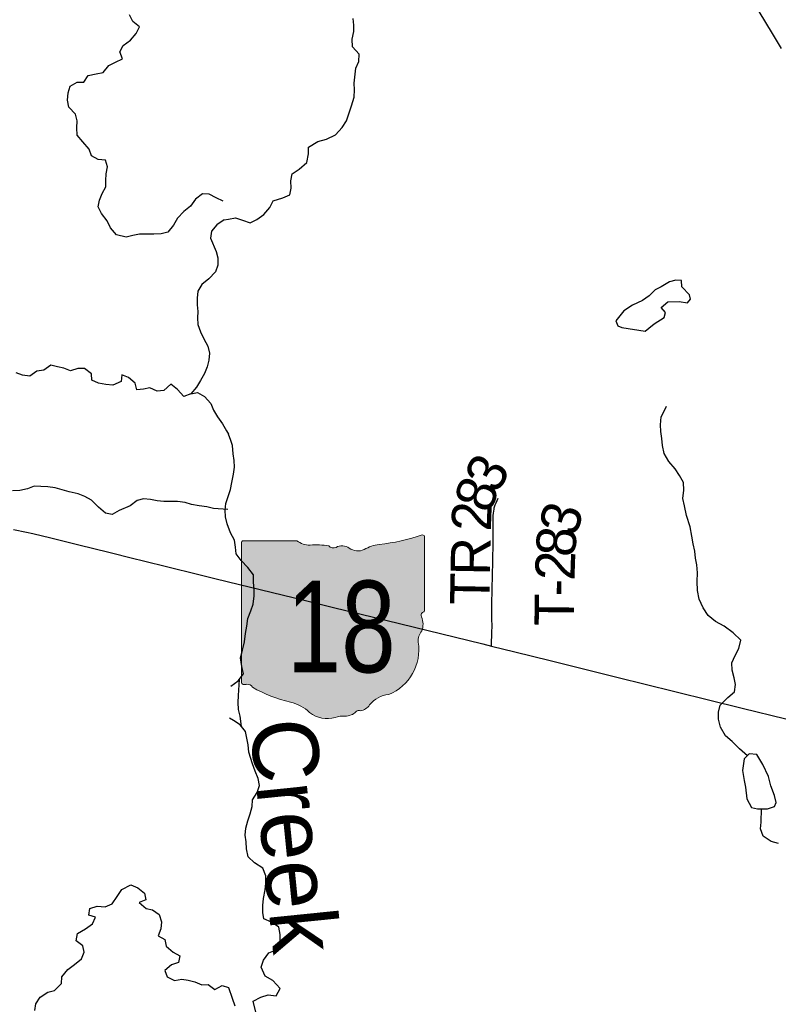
# Model space of a CAD drawing. Header units: feet. Extents: x 2113747 to 2516209, y 960708 to 1356798.
# Tile 234 of 253: x 2344946 to 2350713, y 1199708 to 1207191. Entities that reach past the tile are written whole.
import ezdxf
from ezdxf.enums import TextEntityAlignment as Align

# ---------------------------------------------------------------- set-up
doc = ezdxf.new("R2010")
doc.units = ezdxf.units.FT
doc.header["$LTSCALE"] = 50
doc.header["$MEASUREMENT"] = 0
for name, color, linetype in [('0_Xref', 7, 'Continuous'), ('GM_X_Minor_Lake', 5, 'Continuous'), ('GM_X_Minor_River', 5, 'Continuous'), ('GM_X_Minor_River_Text', 5, 'Continuous'), ('GM_X_State_Location', 251, 'Continuous'), ('GM_X_State_Route', 1, 'Continuous'), ('GM_X_State_Shield', 251, 'Continuous'), ('GM_X_Township_Road', 4, 'Continuous'), ('GM_X_Township_Road_Text', 4, 'Continuous')]:
    doc.layers.add(name, color=color, linetype=linetype)
doc.styles.add('Styledgn030', font='dgn030.shx')
doc.styles.add('Styledgn031', font='dgn031.shx')

# ---------------------------------------------------------------- blocks, each defined once
blk = doc.blocks.new('M1-H5_212')
at = {"layer": 'GM_X_State_Shield', "linetype": 'Continuous', "true_color": 0x1e0000}
h = blk.add_hatch(color=18, dxfattribs=at)
edge = h.paths.add_edge_path()
edge.add_line((711.5512748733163, 89.69038223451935), (711.5512748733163, 642.4292893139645))
edge.add_line((711.5512748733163, 642.4292893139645), (711.4519030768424, 642.5278091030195))
edge.add_arc((696.1098771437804, 644.7216615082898), 15.49808853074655, 351.8620861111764, 457.7380000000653)
edge.add_line((694.0231617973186, 660.0786262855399), (694.0231846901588, 660.0786317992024))
edge.add_arc((215.6435505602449, 2056.797888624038), 1476.371144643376, 275.84446944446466, 288.906452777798, ccw=False)
edge.add_line((365.980108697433, 588.1009573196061), (365.9801066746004, 588.1009594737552))
edge.add_arc((403.9586955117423, 293.5157865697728), 297.0232268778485, 97.34618055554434, 120.7688527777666)
edge.add_line((252.0087886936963, 548.7294678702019), (252.0087824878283, 548.729464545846))
edge.add_arc((204.6127072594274, 651.171561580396), 112.8750246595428, 233.8562055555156, 294.8281916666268, ccw=False)
edge.add_line((138.0374625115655, 560.0205441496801), (138.037465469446, 560.0205424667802))
edge.add_arc((83.506273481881, 483.6645863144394), 93.82900905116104, 54.4666833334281, 119.1411305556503)
edge.add_line((37.81506425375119, 565.6169892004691), (37.81506453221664, 565.6169886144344))
edge.add_arc((17.25471621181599, 605.7913352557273), 45.12987980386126, 219.7920611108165, 297.1023694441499, ccw=False)
edge.add_line((-17.42182925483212, 576.9080659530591), (-17.42182979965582, 576.9080661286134))
edge.add_arc((-110.2402786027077, 23.03722839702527), 561.5943102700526, 80.48669166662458, 94.98826944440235)
edge.add_line((-159.0719053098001, 582.5045121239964), (-159.0719000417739, 582.5044846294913))
edge.add_arc((-162.1074610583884, 738.908484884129), 156.4334552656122, 231.6195055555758, 271.1118833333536, ccw=False)
edge.add_line((-259.2340128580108, 616.2795369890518), (-259.2015184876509, 616.2440637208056))
edge.add_line((-259.2015184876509, 616.2440637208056), (-666.9041242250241, 616.2440637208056))
edge.add_line((-666.9041242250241, 616.2440637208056), (-666.9412597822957, 616.2795633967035))
edge.add_arc((-664.6604070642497, 600.3135952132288), 16.1280634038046, 98.1301027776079, 188.1301027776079)
edge.add_line((-680.6263752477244, 598.0327424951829), (-680.6072733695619, 598.0636480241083))
edge.add_line((-680.6072733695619, 598.0636480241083), (-680.6072733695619, -458.5712582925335))
edge.add_line((-680.6072733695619, -458.5712582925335), (-680.6263743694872, -458.6079740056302))
edge.add_arc((-664.5151342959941, -460.8841950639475), 16.27123962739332, 171.9583861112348, 258.3066138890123)
edge.add_line((-667.8128957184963, -476.8177448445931), (-667.8128982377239, -476.8177416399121))
edge.add_arc((-662.0481153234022, -352.7818432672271), 124.169790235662, 267.3389944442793, 280.6038555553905)
edge.add_line((-639.1987016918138, -474.8311820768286), (-639.1987019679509, -474.831181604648))
edge.add_arc((-636.6434350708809, -519.531103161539), 44.77289778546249, 29.74838055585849, 93.27174722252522, ccw=False)
edge.add_line((-597.7710303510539, -497.315151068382), (-597.7710260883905, -497.315154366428))
edge.add_arc((-71.36636178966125, 429.8114385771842), 1066.145201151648, 240.4129222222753, 257.1985000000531)
edge.add_line((-307.596447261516, -609.8331817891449), (-307.5964406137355, -609.8331830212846))
edge.add_arc((-389.2220105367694, -933.2680402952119), 333.5758393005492, 47.18415555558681, 75.83597222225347, ccw=False)
edge.add_line((-162.5091320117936, -688.5761702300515), (-162.5091265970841, -688.5761749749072))
edge.add_arc((-28.44017917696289, -524.7737584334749), 211.6736032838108, 230.7003722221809, 286.2918361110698)
edge.add_line((30.94060543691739, -727.9476660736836), (30.94060344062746, -727.9476635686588))
edge.add_arc((93.86574833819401, -890.0948709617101), 173.9289818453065, 85.69512222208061, 111.20994722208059, ccw=False)
edge.add_line((106.9214873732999, -716.6565868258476), (106.9214872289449, -716.6565896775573))
edge.add_arc((109.328603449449, -603.9020136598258), 112.7802669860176, 268.7770194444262, 315.5492722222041)
edge.add_line((189.8371287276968, -682.8815425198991), (189.8371289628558, -682.8815423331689))
edge.add_arc((211.3496800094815, -706.2366200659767), 31.75294487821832, 65.7517305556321, 132.6484222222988, ccw=False)
edge.add_line((224.3903386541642, -677.2850962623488), (224.3903387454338, -677.285096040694))
edge.add_arc((197.8102065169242, -560.9801045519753), 119.3036230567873, 282.8731916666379, 323.2771111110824)
edge.add_line((293.4364551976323, -632.3171569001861), (293.4364594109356, -632.3171512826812))
edge.add_arc((454.0505528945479, -755.2192038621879), 202.2419381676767, 94.40312222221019, 142.576749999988, ccw=False)
edge.add_line((438.5237596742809, -553.5741685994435), (438.5237560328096, -553.574169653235))
edge.add_arc((298.3474105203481, -211.9398530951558), 369.2741719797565, 292.3088861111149, 368.9858388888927)
edge.add_line((663.0894711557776, -154.2627927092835), (663.0894695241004, -154.2627859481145))
edge.add_arc((767.0788936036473, -141.6241802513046), 104.7546403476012, 136.8064972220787, 186.9295944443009, ccw=False)
edge.add_line((690.707915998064, -69.92335421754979), (690.7079167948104, -69.92335321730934))
edge.add_arc((555.383925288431, -20.75759949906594), 143.9786581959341, 340.0329638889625, 383.6495666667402)
edge.add_line((687.2706862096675, 36.99823405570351), (687.2706862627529, 36.99823372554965))
edge.add_arc((707.970923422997, 49.11239851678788), 23.98442842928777, 107.94398333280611, 210.3369666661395, ccw=False)
edge.add_line((700.5816322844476, 71.93018069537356), (700.5816327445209, 71.93017908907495))
edge.add_arc((695.0167986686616, 87.5547599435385), 16.58598520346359, 289.6038111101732, 367.7341305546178)
edge.add_line((711.4519046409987, 89.78684346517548), (711.4156001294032, 89.82605697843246))
edge.add_line((711.4156001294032, 89.82605697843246), (711.5512748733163, 89.69038223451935))
at = {"layer": 'GM_X_State_Shield', "color": 7, "linetype": 'Continuous', "lineweight": 13, "flags": 128}
blk.add_lwpolyline([(711.5512748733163, 89.69038223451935), (711.5512748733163, 642.4292893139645), (711.4519030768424, 642.5278091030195, 0.4979057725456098), (694.0231617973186, 660.0786262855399), (694.0231846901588, 660.0786317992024, -0.05705544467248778), (365.980108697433, 588.1009573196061), (365.9801066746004, 588.1009594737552, 0.1025580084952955), (252.0087886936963, 548.7294678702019), (252.0087824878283, 548.729464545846, -0.272499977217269), (138.0374625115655, 560.0205441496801), (138.037465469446, 560.0205424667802, 0.2899328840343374), (37.81506425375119, 565.6169892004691), (37.81506453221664, 565.6169886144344, -0.3507354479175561), (-17.42182925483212, 576.9080659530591), (-17.42182979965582, 576.9080661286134, 0.06335965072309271), (-159.0719053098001, 582.5045121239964), (-159.0719000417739, 582.5044846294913, -0.1740440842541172), (-259.2340128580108, 616.2795369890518), (-259.2015184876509, 616.2440637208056), (-666.9041242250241, 616.2440637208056), (-666.9412597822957, 616.2795633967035, 0.414213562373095), (-680.6263752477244, 598.0327424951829), (-680.6072733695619, 598.0636480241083), (-680.6072733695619, -458.5712582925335), (-680.6263743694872, -458.6079740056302, 0.3956667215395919), (-667.8128957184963, -476.8177448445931), (-667.8128982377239, -476.8177416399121, 0.05794359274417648), (-639.1987016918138, -474.8311820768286), (-639.1987019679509, -474.831181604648, -0.2844960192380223), (-597.7710303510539, -497.315151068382), (-597.7710260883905, -497.315154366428, 0.0733721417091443), (-307.596447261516, -609.8331817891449), (-307.5964406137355, -609.8331830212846, -0.1256725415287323), (-162.5091320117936, -688.5761702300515), (-162.5091265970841, -688.5761749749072, 0.2474354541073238), (30.94060543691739, -727.9476660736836), (30.94060344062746, -727.9476635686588, -0.1117916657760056), (106.9214873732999, -716.6565868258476), (106.9214872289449, -716.6565896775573, 0.2069637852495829), (189.8371287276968, -682.8815425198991), (189.8371289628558, -682.8815423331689, -0.3004743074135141), (224.3903386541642, -677.2850962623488), (224.3903387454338, -677.285096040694, 0.1781447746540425), (293.4364551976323, -632.3171569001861), (293.4364594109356, -632.3171512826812, -0.213348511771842), (438.5237596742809, -553.5741685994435), (438.5237560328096, -553.574169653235, 0.3476349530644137), (663.0894711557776, -154.2627927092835), (663.0894695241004, -154.2627859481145, -0.2222582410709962), (690.707915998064, -69.92335421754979), (690.7079167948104, -69.92335321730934, 0.1926447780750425), (687.2706862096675, 36.99823405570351), (687.2706862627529, 36.99823372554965, -0.4790820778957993), (700.5816322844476, 71.93018069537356), (700.5816327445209, 71.93017908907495, 0.354758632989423), (711.4519046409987, 89.78684346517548), (711.4156001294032, 89.82605697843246), (711.5512748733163, 89.69038223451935)], format="xyb", dxfattribs=at)
at = {"layer": 'GM_X_State_Shield', "color": 9, "linetype": 'Continuous', "lineweight": 13, "style": 'Styledgn030', "width": 0.8}
blk.add_text('18', height=696.0951421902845, dxfattribs=at).set_placement((77.12061308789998, -384.0604357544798), align=Align.CENTER)
blk = doc.blocks.new('POR')
at = {"layer": 'GM_X_Minor_Lake'}
for p, q in [((2349523.409999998, 1204851.6), (2349699.879999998, 1204822.95)), ((2350630.229999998, 1201192.47), (2350684.389999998, 1201209.76))]:
    blk.add_line(p, q, dxfattribs=at)
at = {"layer": 'GM_X_Minor_Lake', "flags": 128}
for points in [[(2349699.879999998, 1204822.95), (2349729.729999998, 1204847.28), (2349769.529999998, 1204879.7), (2349845.249999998, 1204926.47), (2349854.949999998, 1204964.67), (2349822.589999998, 1205004.54), (2349872.309999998, 1205047.08), (2349960.419999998, 1205049.81), (2350022.569999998, 1205040.29), (2350046.399999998, 1205066.57), (2350038.129999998, 1205098.61), (2349979.549999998, 1205160.32), (2349977.159999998, 1205208.46), (2349933.069999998, 1205212.11), (2349887.099999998, 1205199.7), (2349823.329999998, 1205161.05), (2349777.459999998, 1205136.6), (2349731.759999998, 1205092.09), (2349681.959999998, 1205057.57), (2349604.159999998, 1205020.82), (2349538.409999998, 1204978.14), (2349478.939999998, 1204901.4), (2349493.249999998, 1204865.41), (2349523.409999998, 1204851.6)], [(2350684.389999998, 1201209.76), (2350697.929999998, 1201241.17), (2350683.489999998, 1201295.25), (2350656.849999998, 1201369.28), (2350638.269999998, 1201439.36), (2350595.489999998, 1201529.32), (2350548.829999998, 1201605.19), (2350492.699999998, 1201610.76), (2350454.959999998, 1201572.32), (2350441.649999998, 1201483.91), (2350454.249999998, 1201409.77), (2350464.689999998, 1201357.67), (2350473.399999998, 1201269.45), (2350509.969999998, 1201203.53), (2350556.109999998, 1201193.86), (2350630.229999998, 1201192.47)]]:
    blk.add_lwpolyline(points, dxfattribs=at)
at = {"layer": 'GM_X_Minor_River', "flags": 128}
for points in [[(2346492.959999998, 1205811.88), (2346440.739999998, 1205837.72), (2346386.489999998, 1205865.53), (2346336.389999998, 1205867.29), (2346282.469999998, 1205826.88), (2346244.639999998, 1205774.52), (2346192.729999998, 1205732.12), (2346144.869999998, 1205681.72), (2346115.049999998, 1205629.39), (2346073.219999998, 1205577.01), (2346021.169999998, 1205564.71), (2345965.079999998, 1205560.41), (2345910.959999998, 1205562.15), (2345856.849999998, 1205561.87), (2345806.799999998, 1205551.59), (2345754.769999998, 1205537.28), (2345682.529999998, 1205554.98), (2345636.189999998, 1205608.92), (2345611.889999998, 1205662.98), (2345567.549999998, 1205716.94), (2345543.259999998, 1205768.98), (2345553.049999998, 1205819.2), (2345572.849999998, 1205869.46), (2345600.669999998, 1205919.77), (2345600.439999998, 1205969.94), (2345602.199999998, 1206020.11), (2345613.979999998, 1206072.33), (2345597.709999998, 1206124.42), (2345541.579999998, 1206128.16), (2345491.349999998, 1206156), (2345473.069999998, 1206208.07), (2345426.719999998, 1206262.02), (2345382.389999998, 1206313.96), (2345380.129999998, 1206368.12), (2345383.879999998, 1206422.32), (2345369.629999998, 1206472.41), (2345319.269999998, 1206526.33), (2345309.009999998, 1206578.45), (2345314.749999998, 1206634.66), (2345328.539999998, 1206684.9), (2345382.499999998, 1206715.27), (2345432.609999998, 1206715.52), (2345466.439999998, 1206765.85), (2345528.499999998, 1206780.21), (2345580.549999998, 1206790.5), (2345622.379999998, 1206842.88), (2345674.359999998, 1206869.23), (2345726.359999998, 1206893.57), (2345708.069999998, 1206945.65), (2345731.879999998, 1206995.92), (2345787.809999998, 1207036.33), (2345831.649999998, 1207086.71), (2345855.469999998, 1207137), (2345805.169999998, 1207176.87), (2345780.879999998, 1207228.91)], [(2346499.639999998, 1205669.45), (2346532.639999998, 1205673.86), (2346586.629999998, 1205684.33), (2346638.839999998, 1205666.7), (2346697.079999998, 1205647.11), (2346748.949999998, 1205671.61), (2346800.719999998, 1205710.16), (2346846.339999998, 1205764.71), (2346871.959999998, 1205815.08), (2346945.879999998, 1205837.75), (2346999.779999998, 1205860.26), (2347009.379999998, 1205910.51), (2347006.919999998, 1205966.66), (2347016.519999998, 1206018.91), (2347070.289999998, 1206055.46), (2347127.969999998, 1206106.09), (2347141.459999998, 1206170.41), (2347141.029999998, 1206222.57), (2347212.789999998, 1206265.29), (2347278.739999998, 1206281.88), (2347346.549999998, 1206316.54), (2347398.179999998, 1206371.14), (2347429.819999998, 1206421.55), (2347451.339999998, 1206483.92), (2347468.939999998, 1206536.24), (2347488.429999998, 1206602.6), (2347491.989999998, 1206656.8), (2347489.569999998, 1206708.95), (2347500.669999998, 1206821.39), (2347524.269999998, 1206873.74), (2347527.839999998, 1206927.94), (2347475.309999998, 1206983.69), (2347472.829999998, 1207041.85), (2347486.369999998, 1207100.14), (2347485.969999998, 1207150.29), (2347481.549999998, 1207200.41)], [(2346499.639999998, 1205669.45), (2346443.689999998, 1205633.05), (2346403.849999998, 1205582.69), (2346396.079999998, 1205530.48), (2346440.629999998, 1205430.37), (2346452.889999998, 1205380.27), (2346453.139999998, 1205326.08), (2346433.339999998, 1205273.81), (2346383.489999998, 1205221.39), (2346331.579999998, 1205178.98), (2346299.749999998, 1205128.66), (2346295.999999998, 1205074.46), (2346294.219999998, 1205024.28), (2346300.469999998, 1204974.14), (2346298.699999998, 1204923.97), (2346300.939999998, 1204873.81), (2346321.239999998, 1204817.73), (2346345.529999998, 1204765.68), (2346375.849999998, 1204709.64), (2346390.129999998, 1204655.54), (2346384.349999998, 1204603.32), (2346370.559999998, 1204553.09), (2346350.749999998, 1204502.82), (2346320.939999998, 1204448.49), (2346291.109999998, 1204398.17), (2346247.259999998, 1204347.78), (2346193.239999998, 1204327.44), (2346144.899999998, 1204381.38), (2346094.619999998, 1204421.26), (2346042.729999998, 1204372.84), (2345990.659999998, 1204366.56), (2345936.439999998, 1204392.38), (2345886.379999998, 1204384.09), (2345836.309999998, 1204377.82), (2345824.039999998, 1204427.93), (2345773.749999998, 1204471.82), (2345723.549999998, 1204491.64), (2345717.769999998, 1204441.44), (2345653.769999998, 1204413.02), (2345599.639999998, 1204418.78), (2345545.479999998, 1204428.53), (2345495.289999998, 1204450.35), (2345491.049999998, 1204500.5), (2345438.759999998, 1204540.38), (2345386.649999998, 1204540.11), (2345332.629999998, 1204521.78), (2345282.439999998, 1204541.6), (2345232.289999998, 1204551.38), (2345182.129999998, 1204565.17), (2345128.199999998, 1204526.77), (2345076.119999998, 1204520.49), (2345022.199999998, 1204482.09), (2344968.049999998, 1204489.85), (2344917.869999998, 1204507.65)], [(2346247.259999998, 1204347.78), (2346297.309999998, 1204358.07), (2346351.569999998, 1204326.23), (2346399.909999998, 1204274.3), (2346418.169999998, 1204224.22), (2346448.469999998, 1204172.2), (2346486.789999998, 1204120.22), (2346517.099999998, 1204066.18), (2346533.239999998, 1204040.18)], [(2350478.599999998, 1201596.4), (2350418.289999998, 1201650.28), (2350361.769999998, 1201706.01), (2350311.369999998, 1201747.74), (2350274.779999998, 1201813.66), (2350258.289999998, 1201873.73), (2350259.859999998, 1201927.92), (2350271.449999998, 1201980.2), (2350329.069999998, 1202038.86), (2350380.779999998, 1202083.43), (2350388.359999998, 1202137.67), (2350377.939999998, 1202187.76), (2350361.439999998, 1202247.82), (2350358.989999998, 1202303.99), (2350386.589999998, 1202358.4), (2350414.209999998, 1202410.8), (2350427.719999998, 1202475.12), (2350369.189999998, 1202530.84), (2350300.679999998, 1202582.45), (2350236.309999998, 1202618.04), (2350179.869999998, 1202663.74), (2350141.349999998, 1202721.62), (2350112.779999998, 1202787.6), (2350098.239999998, 1202853.7), (2350097.679999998, 1202921.93), (2350099.159999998, 1202988.16), (2350092.669999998, 1203048.31), (2350084.259999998, 1203098.41), (2350077.839999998, 1203150.53), (2350065.349999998, 1203208.62), (2350056.879999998, 1203264.73), (2350042.299999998, 1203336.85), (2350015.569999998, 1203422.93), (2349998.959999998, 1203495.03), (2349988.499999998, 1203551.13), (2349993.989999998, 1203615.39), (2349993.519999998, 1203673.57), (2349963.069999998, 1203725.5), (2349928.599999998, 1203777.39), (2349882.089999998, 1203833.19), (2349845.539999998, 1203895.1), (2349833.039999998, 1203955.2), (2349826.619999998, 1204007.31), (2349820.169999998, 1204061.45), (2349817.759999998, 1204111.58), (2349823.289999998, 1204171.83), (2349852.859999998, 1204230.27), (2349862.679999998, 1204254.42)], [(2346551.169999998, 1202124.36), (2346606.919999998, 1202166.96), (2346646.549999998, 1202219.46), (2346634.079999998, 1202275.54), (2346625.539999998, 1202341.7), (2346639.089999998, 1202400), (2346654.609999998, 1202462.34), (2346662.109999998, 1202526.61), (2346671.699999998, 1202580.87), (2346681.239999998, 1202639.14), (2346702.809999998, 1202697.51), (2346720.409999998, 1202749.83), (2346727.919999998, 1202812.1), (2346727.519999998, 1202862.26), (2346723.079999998, 1202916.4), (2346722.639999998, 1202970.59), (2346680.129999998, 1203028.43), (2346629.639999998, 1203080.19), (2346591.179999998, 1203132.04), (2346586.759999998, 1203182.18), (2346578.319999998, 1203236.29), (2346547.849999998, 1203290.22), (2346523.269999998, 1203358.24), (2346510.809999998, 1203412.32), (2346508.409999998, 1203462.47), (2346514.009999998, 1203512.68), (2346549.189999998, 1203621.32), (2346558.789999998, 1203673.57), (2346570.289999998, 1203737.88), (2346577.879999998, 1203790.12), (2346575.479999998, 1203840.25), (2346569.059999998, 1203890.38), (2346562.809999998, 1203955.26), (2346551.029999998, 1203993.6), (2346533.239999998, 1204040.18)], [(2346527.869999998, 1203468.2), (2346419.619999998, 1203475.69), (2346367.449999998, 1203487.46), (2346309.299999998, 1203497.2), (2346253.139999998, 1203506.96), (2346202.969999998, 1203520.76), (2346144.829999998, 1203528.49), (2346094.719999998, 1203530.25), (2346042.609999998, 1203529.99), (2345990.499999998, 1203533.74), (2345940.349999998, 1203543.52), (2345888.219999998, 1203549.28), (2345838.169999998, 1203536.98), (2345786.259999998, 1203496.59), (2345702.249999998, 1203460.04), (2345648.289999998, 1203429.66), (2345598.139999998, 1203441.46), (2345545.829999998, 1203485.34), (2345491.469999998, 1203539.26), (2345441.249999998, 1203567.1), (2345391.049999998, 1203586.92), (2345320.839999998, 1203602.62), (2345268.659999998, 1203618.41), (2345214.499999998, 1203632.19), (2345160.349999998, 1203639.94), (2345106.229999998, 1203643.68), (2345056.119999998, 1203645.44), (2345004.109999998, 1203625.11), (2344948.049999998, 1203612.78), (2344889.939999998, 1203610.48)], [(2346614.199999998, 1202176.61), (2346605.809999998, 1202054.58), (2346604.229999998, 1202000.38), (2346606.659999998, 1201948.22), (2346619.079999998, 1201898.16), (2346630.829999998, 1201820.14)], [(2346741.579999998, 1199647.92), (2346720.479999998, 1199731.68), (2346778.309999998, 1199762.25), (2346834.259999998, 1199778.76), (2346896.389999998, 1199773.25), (2346925.999999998, 1199827.68), (2346871.439999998, 1199887.44), (2346811.099999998, 1199921.06), (2346782.509999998, 1199989.06), (2346800.099999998, 1200043.38), (2346839.729999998, 1200097.89), (2346891.639999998, 1200118.38), (2346927.189999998, 1200180.88), (2346926.719999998, 1200239.08), (2346916.279999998, 1200293.18), (2346859.899999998, 1200330.85), (2346801.609999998, 1200356.46), (2346793.209999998, 1200406.55), (2346794.789999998, 1200458.74), (2346800.379999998, 1200510.96), (2346811.879999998, 1200577.29), (2346817.479999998, 1200627.5), (2346817.029999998, 1200683.68), (2346794.539999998, 1200741.7), (2346732.119999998, 1200783.33), (2346681.689999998, 1200829.07), (2346671.199999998, 1200889.19), (2346668.779999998, 1200941.35), (2346660.349999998, 1200993.45), (2346665.939999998, 1201045.68), (2346679.509999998, 1201101.97), (2346697.099999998, 1201156.3), (2346712.689999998, 1201210.61), (2346716.289999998, 1201260.81), (2346751.889999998, 1201317.29), (2346769.479999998, 1201371.62), (2346759.059999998, 1201423.71), (2346736.579999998, 1201479.71), (2346716.109999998, 1201535.73), (2346687.359999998, 1201623.8), (2346682.909999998, 1201679.95), (2346662.069999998, 1201780.11), (2346621.609999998, 1201831.96), (2346571.269999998, 1201865.67), (2346541.089999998, 1201883.47)], [(2350714.439999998, 1200930.26), (2350658.239999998, 1200943.85), (2350597.839999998, 1200985.51), (2350577.359999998, 1201041.52), (2350582.969999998, 1201091.74), (2350586.379999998, 1201193.29)], [(2345060.269999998, 1199659.69), (2345068.049999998, 1199711.91), (2345101.889999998, 1199762.25), (2345159.829999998, 1199800.68), (2345209.879999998, 1199812.97), (2345263.749999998, 1199865.42), (2345265.529999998, 1199915.61), (2345311.359999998, 1199972.03), (2345363.289999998, 1200010.43), (2345415.199999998, 1200052.83), (2345437.009999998, 1200103.12), (2345424.769999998, 1200153.23), (2345374.489999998, 1200191.11), (2345386.269999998, 1200245.36), (2345446.219999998, 1200281.79), (2345498.149999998, 1200320.18), (2345521.969999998, 1200370.48), (2345471.809999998, 1200386.28), (2345479.589999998, 1200436.49), (2345535.629999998, 1200452.83), (2345595.769999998, 1200449.12), (2345647.769999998, 1200471.46), (2345687.599999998, 1200525.85), (2345723.419999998, 1200580.21), (2345791.409999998, 1200614.67), (2345843.599999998, 1200592.86), (2345895.889999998, 1200552.98), (2345906.129999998, 1200502.86), (2345854.119999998, 1200482.53), (2345906.439999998, 1200436.63), (2345956.589999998, 1200426.84), (2346006.839999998, 1200390.97), (2346025.129999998, 1200334.87), (2346019.369999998, 1200280.65), (2345999.569999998, 1200228.36), (2346049.799999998, 1200200.53), (2346060.039999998, 1200150.4), (2346112.349999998, 1200104.5), (2346162.569999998, 1200076.65), (2346152.779999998, 1200026.43), (2346100.759999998, 1200008.1), (2346048.849999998, 1199965.7), (2346067.109999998, 1199915.62), (2346123.349999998, 1199889.81), (2346177.409999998, 1199898.1), (2346227.539999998, 1199892.34), (2346277.699999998, 1199878.54), (2346329.919999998, 1199854.71), (2346379.999999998, 1199856.97), (2346430.269999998, 1199821.1), (2346484.239999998, 1199851.48), (2346534.399999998, 1199835.67), (2346559.979999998, 1199755.45), (2346580.559999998, 1199696.98)]]:
    blk.add_lwpolyline(points, dxfattribs=at)
at = {"layer": 'GM_X_State_Route', "flags": 128}
for points in [[(2344899.444049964, 1203316.753466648), (2344996.917608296, 1203296.805999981), (2345046.983124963, 1203285.454316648), (2345182.77681663, 1203252.613174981), (2345395.440433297, 1203199.857374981), (2345623.392733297, 1203144.870608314), (2345814.599699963, 1203096.215849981), (2345878.215058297, 1203080.238191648), (2346287.340196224, 1202978.789153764)], [(2346287.340196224, 1202978.789153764), (2346430.60896663, 1202943.263399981), (2346523.358124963, 1202920.363183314), (2347119.255883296, 1202776.662683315), (2347341.958849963, 1202722.168041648), (2347626.603949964, 1202653.500199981), (2348466.03796663, 1202446.643658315), (2348534.082449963, 1202429.944216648), (2348711.41149163, 1202386.407558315), (2348977.979199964, 1202321.611099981), (2349263.050808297, 1202250.318591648), (2349506.19336663, 1202189.459133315), (2349690.24811663, 1202143.921166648), (2350181.97941663, 1202021.677316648), (2350439.196749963, 1201958.521274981), (2350769.347008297, 1201876.730099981), (2350793.19866663, 1201870.496516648), (2350878.23786663, 1201847.891574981), (2350902.220758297, 1201841.231483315), (2350929.254824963, 1201833.357483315), (2350986.99749163, 1201815.476941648), (2351019.707399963, 1201804.682999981), (2351123.480158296, 1201764.689641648)]]:
    blk.add_lwpolyline(points, dxfattribs=at)
at = {"layer": 'GM_X_Township_Road', "flags": 128}
for points in [[(2350737.654158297, 1206973.110983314), (2350676.007299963, 1207073.898183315), (2350610.062549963, 1207183.576441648), (2350546.74246663, 1207287.152349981)], [(2348534.082449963, 1202429.944216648), (2348536.41184163, 1202542.837691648), (2348536.90396663, 1202574.825816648), (2348537.00239163, 1202593.231291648), (2348536.575883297, 1202625.055374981), (2348536.050949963, 1202666.656341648), (2348535.72286663, 1202693.263899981), (2348536.41184163, 1202749.300533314), (2348540.34884163, 1202972.659666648), (2348542.776658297, 1203067.410133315), (2348545.729408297, 1203224.233966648), (2348545.302899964, 1203333.551333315), (2348545.106049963, 1203361.569649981), (2348545.007624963, 1203372.954141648), (2348545.106049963, 1203387.422616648), (2348545.56536663, 1203404.450141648), (2348545.696599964, 1203408.846458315), (2348546.582424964, 1203425.316241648), (2348547.763524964, 1203437.849024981), (2348550.322574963, 1203458.682316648), (2348552.028608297, 1203469.345024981), (2348554.259574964, 1203480.926366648), (2348555.80156663, 1203487.389608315), (2348558.294999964, 1203496.313474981), (2348560.657199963, 1203503.465691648), (2348567.350099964, 1203519.541774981), (2348584.54166663, 1203554.187374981)]]:
    blk.add_lwpolyline(points, dxfattribs=at)
at = {"color": 7, "linetype": 'Continuous', "lineweight": 0}
blk.add_blockref('M1-H5_212', (2347312.90470615, 1202614.896595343), dxfattribs=at)
at = {"layer": 'GM_X_Minor_River_Text', "insert": (2346687.260368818, 1201853.18841512), "char_height": 500.3105999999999, "attachment_point": 7, "rotation": 275.79195555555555, "line_spacing_factor": 0.8, "style": 'Styledgn031'}
blk.add_mtext('{\\Fdgn000|c0;\\C256;Creek}', dxfattribs=at)
at = {"layer": 'GM_X_State_Location', "char_height": 1, "attachment_point": 5, "line_spacing_factor": 0.8, "style": 'Styledgn030'}
for s, insert in [('{\\Fdgn000|c0;\\C256;s}', (2347312.967511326, 1202614.896595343)), ('{\\Fdgn000|c0;\\C256;r}', (2347312.995587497, 1202614.896595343))]:
    blk.add_mtext(s, dxfattribs=dict(at, insert=insert))
at = {"layer": 'GM_X_State_Location', "insert": (2347060.878398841, 1202541.309382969), "char_height": 1, "attachment_point": 7, "rotation": 1e-05, "line_spacing_factor": 0.8, "style": 'Styledgn030'}
blk.add_mtext('{\\Fdgn000|c0;\\C256;82}', dxfattribs=at)
at = {"layer": 'GM_X_Township_Road_Text', "char_height": 300.0000000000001, "attachment_point": 7, "line_spacing_factor": 0.8, "style": 'Styledgn030'}
for s, insert, rotation in [('{\\Fdgn000|c0;\\C256;3}', (2348577.37320509, 1203576.469838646), 60.664352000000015), ('{\\Fdgn000|c0;\\C256;8}', (2348522.782092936, 1203427.662356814), 69.148544), ('{\\Fdgn000|c0;\\C256;2}', (2348527.299379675, 1203299.680699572), 87.818993), ('{\\Fdgn000|c0;\\C256;3}', (2349180.123661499, 1203252.236193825), 74.37699099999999), ('{\\Fdgn000|c0;\\C256;8}', (2349168.86143682, 1203099.759720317), 84.694847), ('{\\Fdgn000|c0;\\C256;R}', (2348520.935016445, 1202964.383330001), 88.922676), ('{\\Fdgn000|c0;\\C256;2}', (2349163.210428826, 1202925.458975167), 88.04299200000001), ('{\\Fdgn000|c0;\\C256;T}', (2348516.722163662, 1202740.027989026), 88.92424), ('{\\Fdgn000|c0;\\C256;-}', (2349161.362378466, 1202805.572017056), 89.102257), ('{\\Fdgn000|c0;\\C256;T}', (2349158.940024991, 1202582.038131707), 89.378586)]:
    blk.add_mtext(s, dxfattribs=dict(at, insert=insert, rotation=rotation))

msp = doc.modelspace()

# ---------------------------------------------------------------- block references
at = {"layer": '0_Xref'}
msp.add_blockref('POR', (0, 0), dxfattribs=at)

doc.saveas('drawing.dxf')
